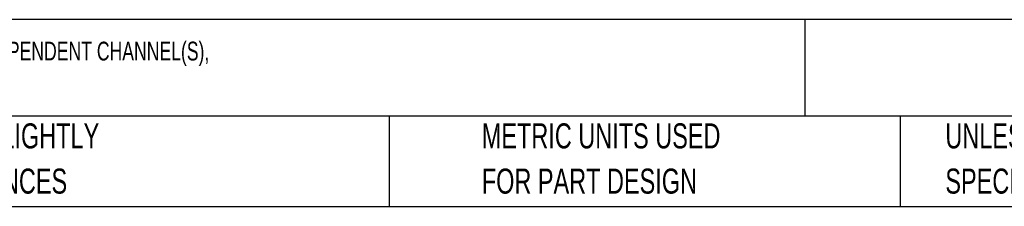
# Model space of a CAD drawing. Header units: millimetres. Extents: x 8 to 341, y 8 to 262.
# Tile 4 of 16: x 112 to 216, y 8 to 28. Entities that reach past the tile are written whole.
import ezdxf

# ---------------------------------------------------------------- set-up
doc = ezdxf.new("R2010")
doc.units = ezdxf.units.MM
doc.header["$LTSCALE"] = 1.25
doc.layers.add('TEXT', color=140, linetype='Continuous', lineweight=25)
doc.styles.add('SLDTEXTSTYLE0', font='TXT', dxfattribs={"width": 0.7})

# ---------------------------------------------------------------- blocks, each defined once
blk = doc.blocks.new('SW_NOTE_0')
at = {"layer": 'TEXT', "color": 0, "insert": (0, 2.56), "char_height": 1.98438, "attachment_point": 1, "style": 'SLDTEXTSTYLE0'}
blk.add_mtext('E-T-A REX SERIES MODULAR CIRCUIT PROTECTOR, OVERCURRENT PROTECTION, 6A, 24 VDC OUTPUT, 2 INDEPENDENT CHANNEL(S),', dxfattribs=at)
blk = doc.blocks.new('SW_NOTE_0_2')
at = {"layer": 'TEXT', "color": 0, "char_height": 2.6458, "attachment_point": 1, "style": 'SLDTEXTSTYLE0'}
for s, insert in [('UNLESS OTHERWISE', (0, 3.41)), ('SPECIFIED UNITS ARE:', (0, -1.37))]:
    blk.add_mtext(s, dxfattribs=dict(at, insert=insert))
blk = doc.blocks.new('SW_NOTE_0_3')
at = {"layer": 'TEXT', "color": 0, "char_height": 2.6458, "attachment_point": 1, "style": 'SLDTEXTSTYLE0'}
for s, insert in [('PART DIMENSIONS MAY DIFFER SLIGHTLY', (0, 3.41)), ("DUE TO MANUFACTURER'S VARIANCES", (0, -1.37))]:
    blk.add_mtext(s, dxfattribs=dict(at, insert=insert))
blk = doc.blocks.new('SW_NOTE_0_6')
at = {"layer": 'TEXT', "color": 0, "char_height": 2.6458, "attachment_point": 1, "style": 'SLDTEXTSTYLE0'}
for s, insert in [('METRIC UNITS USED', (0, 3.41)), ('FOR PART DESIGN', (0, -1.37))]:
    blk.add_mtext(s, dxfattribs=dict(at, insert=insert))

msp = doc.modelspace()

# ---------------------------------------------------------------- linework, layer by layer
at = {"layer": 'TEXT'}
for p, q in [((341.312, 27.658), (7.937, 27.658)), ((194.699, 27.658), (194.699, 17.462)), ((341.312, 17.462), (7.937, 17.462)), ((150.808, 17.462), (150.808, 7.937)), ((204.725, 17.462), (204.725, 7.937)), ((7.937, 7.937), (341.312, 7.937))]:
    msp.add_line(p, q, dxfattribs=at)

# ---------------------------------------------------------------- block references
for name, p in [('SW_NOTE_0', (9.957, 22.77)), ('SW_NOTE_0_3', (68.899, 13.294)), ('SW_NOTE_0_6', (160.598, 13.294)), ('SW_NOTE_0_2', (209.51, 13.294))]:
    msp.add_blockref(name, p, dxfattribs=at)

doc.saveas('drawing.dxf')
